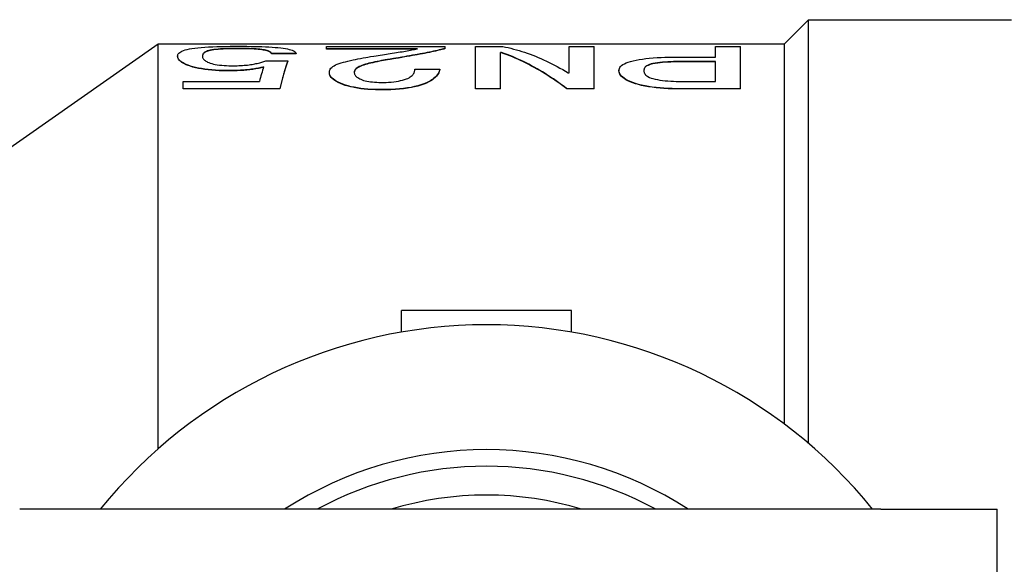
# Model space of a CAD drawing. Header units: millimetres. Extents: x 64 to 3509, y -40 to 420.
# Tile 10 of 12: x 312 to 347, y 399 to 418. Entities that reach past the tile are written whole.
import ezdxf

# ---------------------------------------------------------------- set-up
doc = ezdxf.new("R2010")
doc.units = ezdxf.units.MM
doc.layers.add('DETAIL', color=2, linetype='Continuous')

msp = doc.modelspace()

# ---------------------------------------------------------------- linework, layer by layer
at = {"layer": 'DETAIL'}
for p, q in [((338.822, 417.334), (339.672, 418.184)), ((339.672, 403.254), (339.672, 418.184)), ((339.672, 418.184), (346.822, 418.184)), ((310.822, 413.184), (316.749, 417.334)), ((316.749, 403.06), (316.749, 417.334)), ((316.749, 417.334), (338.822, 417.334)), ((319.55, 417.172), (319.55, 417.162)), ((322.687, 417.161), (322.687, 417.24)), ((322.687, 417.24), (326.867, 417.24)), ((325.895, 417.161), (322.687, 417.161)), ((322.687, 417.151), (322.687, 417.161)), ((325.847, 417.151), (322.687, 417.151)), ((326.867, 417.175), (326.867, 417.24)), ((326.867, 417.165), (326.867, 417.175)), ((327.937, 415.752), (327.937, 417.24)), ((327.937, 417.24), (328.895, 417.24)), ((331.242, 417.24), (332.117, 417.24)), ((331.242, 416.309), (331.242, 417.24)), ((332.117, 415.752), (332.117, 417.24)), ((336.395, 417.24), (337.27, 417.24)), ((336.395, 416.869), (336.395, 417.24)), ((337.27, 415.752), (337.27, 417.24)), ((338.822, 403.934), (338.822, 417.334)), ((317.437, 416.901), (317.437, 416.891)), ((321.617, 416.987), (320.742, 416.987)), ((320.742, 416.987), (320.742, 416.977)), ((321.617, 416.977), (320.742, 416.977)), ((321.617, 416.987), (321.617, 416.977)), ((324.929, 416.783), (324.929, 416.793)), ((328.812, 415.752), (328.812, 417.026)), ((328.854, 417.026), (328.812, 417.026)), ((328.854, 417.016), (328.812, 417.016)), ((328.854, 417.016), (328.854, 417.026)), ((335.192, 416.869), (336.395, 416.869)), ((320.548, 416.735), (321.326, 416.735)), ((321.326, 416.735), (321.326, 416.725)), ((325.798, 416.441), (326.673, 416.441)), ((326.673, 416.431), (326.673, 416.441)), ((329.552, 416.742), (329.552, 416.742)), ((335.409, 416.704), (335.409, 416.714)), ((336.395, 416.714), (335.409, 416.714)), ((336.395, 416.704), (335.409, 416.704)), ((336.395, 416.003), (336.395, 416.714)), ((319.175, 416.391), (319.175, 416.381)), ((322.784, 416.332), (322.784, 416.342)), ((331.2, 416.309), (331.242, 416.309)), ((332.992, 416.391), (332.992, 416.381)), ((317.631, 416.003), (320.317, 416.003)), ((317.631, 415.752), (317.631, 416.003)), ((321.034, 415.752), (317.631, 415.752)), ((317.631, 415.752), (317.631, 415.742)), ((321.034, 415.742), (317.631, 415.742)), ((321.034, 415.752), (321.034, 415.742)), ((328.812, 415.752), (327.937, 415.752)), ((327.937, 415.742), (327.937, 415.752)), ((328.812, 415.742), (327.937, 415.742)), ((328.812, 415.742), (328.812, 415.752)), ((332.117, 415.752), (331.159, 415.752)), ((331.159, 415.742), (331.159, 415.752)), ((332.117, 415.742), (331.159, 415.742)), ((332.117, 415.742), (332.117, 415.752)), ((337.27, 415.752), (335.151, 415.752)), ((335.151, 415.752), (335.151, 415.742)), ((337.27, 415.742), (335.151, 415.742)), ((335.409, 416.003), (336.395, 416.003)), ((337.27, 415.752), (337.27, 415.742)), ((324.668, 415.71), (324.668, 415.719)), ((325.322, 407.175), (325.322, 407.934)), ((331.322, 407.934), (325.322, 407.934)), ((331.322, 407.175), (331.322, 407.934)), ((316.37, 400.934), (311.871, 400.934)), ((342.222, 400.934), (316.37, 400.934)), ((342.222, 400.934), (346.322, 400.934)), ((346.322, 390.432), (346.322, 400.934))]:
    msp.add_line(p, q, dxfattribs=at)
at = {"layer": 'DETAIL', "flags": 128}
for points in [[(317.437, 416.901), (317.441, 416.932), (317.447, 416.957), (317.461, 416.983), (317.481, 417.009), (317.509, 417.033), (317.544, 417.056), (317.589, 417.078), (317.641, 417.099), (317.701, 417.118), (317.774, 417.137), (317.855, 417.154), (317.941, 417.168), (318.042, 417.182), (318.152, 417.195), (318.27, 417.206), (318.398, 417.216), (318.528, 417.224), (318.673, 417.231), (318.823, 417.237), (318.97, 417.241), (319.129, 417.244), (319.291, 417.247), (319.43, 417.248), (319.609, 417.248)], [(319.55, 417.172), (319.433, 417.172), (319.341, 417.17), (319.236, 417.168), (319.134, 417.164), (319.04, 417.16), (318.947, 417.153), (318.863, 417.146), (318.785, 417.138), (318.713, 417.129), (318.648, 417.118), (318.588, 417.107), (318.536, 417.094), (318.493, 417.081), (318.455, 417.067), (318.422, 417.052), (318.397, 417.039), (318.375, 417.023), (318.356, 417.006), (318.342, 416.989), (318.33, 416.972), (318.321, 416.955), (318.315, 416.937), (318.313, 416.92), (318.312, 416.899)], [(319.55, 417.162), (319.441, 417.162), (319.343, 417.161), (319.24, 417.158), (319.137, 417.155), (319.042, 417.15), (318.953, 417.144), (318.868, 417.137), (318.788, 417.129), (318.715, 417.119), (318.649, 417.109), (318.591, 417.097), (318.542, 417.086), (318.499, 417.073), (318.461, 417.06), (318.428, 417.046), (318.4, 417.031), (318.378, 417.015), (318.36, 416.999), (318.345, 416.983), (318.333, 416.966), (318.323, 416.949), (318.316, 416.93), (318.313, 416.914), (318.312, 416.896)], [(320.742, 416.987), (320.74, 417.002), (320.736, 417.014), (320.728, 417.027), (320.715, 417.04), (320.698, 417.052), (320.679, 417.064), (320.653, 417.076), (320.622, 417.087), (320.587, 417.098), (320.547, 417.108), (320.503, 417.117), (320.455, 417.125), (320.4, 417.133), (320.339, 417.141), (320.272, 417.147), (320.203, 417.153), (320.133, 417.158), (320.051, 417.162), (319.97, 417.166), (319.89, 417.168), (319.805, 417.17), (319.721, 417.171), (319.645, 417.172), (319.55, 417.172)], [(320.742, 416.977), (320.74, 416.992), (320.736, 417.005), (320.728, 417.017), (320.715, 417.03), (320.699, 417.042), (320.679, 417.054), (320.653, 417.066), (320.623, 417.077), (320.588, 417.088), (320.549, 417.097), (320.505, 417.107), (320.455, 417.115), (320.399, 417.123), (320.34, 417.131), (320.276, 417.137), (320.207, 417.143), (320.133, 417.148), (320.051, 417.152), (319.969, 417.156), (319.887, 417.158), (319.805, 417.16), (319.714, 417.161), (319.645, 417.162), (319.55, 417.162)], [(319.609, 417.248), (319.761, 417.248), (319.879, 417.247), (320.017, 417.245), (320.155, 417.243), (320.28, 417.24), (320.41, 417.235), (320.535, 417.23), (320.654, 417.224), (320.767, 417.217), (320.872, 417.209), (320.973, 417.199), (321.071, 417.189), (321.157, 417.178), (321.236, 417.165), (321.308, 417.152), (321.371, 417.138), (321.428, 417.122), (321.476, 417.105), (321.515, 417.088), (321.548, 417.069), (321.575, 417.049), (321.595, 417.029), (321.607, 417.011), (321.617, 416.987)], [(324.352, 416.902), (324.439, 416.916), (324.51, 416.927), (324.574, 416.937), (324.658, 416.95), (324.733, 416.962), (324.799, 416.972), (324.858, 416.981), (324.929, 416.992), (325, 417.003), (325.078, 417.015), (325.151, 417.026), (325.208, 417.035), (325.281, 417.046), (325.347, 417.057), (325.406, 417.067), (325.467, 417.077), (325.527, 417.088), (325.586, 417.099), (325.641, 417.109), (325.695, 417.12), (325.748, 417.131), (325.787, 417.139), (325.836, 417.149), (325.895, 417.161)], [(326.867, 417.175), (326.812, 417.16), (326.765, 417.147), (326.712, 417.132), (326.657, 417.118), (326.594, 417.103), (326.525, 417.087), (326.455, 417.071), (326.383, 417.055), (326.309, 417.04), (326.227, 417.023), (326.146, 417.006), (326.066, 416.991), (325.986, 416.976), (325.882, 416.957), (325.804, 416.943), (325.716, 416.928), (325.613, 416.91), (325.516, 416.893), (325.438, 416.879), (325.34, 416.863), (325.218, 416.842), (325.125, 416.826), (325.045, 416.812), (324.929, 416.793)], [(326.867, 417.165), (326.814, 417.15), (326.765, 417.137), (326.712, 417.122), (326.656, 417.108), (326.592, 417.093), (326.525, 417.077), (326.456, 417.061), (326.387, 417.046), (326.309, 417.03), (326.227, 417.013), (326.143, 416.996), (326.066, 416.981), (325.989, 416.967), (325.884, 416.948), (325.799, 416.933), (325.713, 416.917), (325.617, 416.9), (325.516, 416.883), (325.444, 416.871), (325.338, 416.853), (325.218, 416.832), (325.126, 416.816), (325.04, 416.802), (324.929, 416.783)], [(328.895, 417.24), (328.991, 417.22), (329.087, 417.199), (329.183, 417.176), (329.279, 417.151), (329.375, 417.125), (329.471, 417.097), (329.567, 417.068), (329.663, 417.036), (329.759, 417.003), (329.856, 416.968), (329.952, 416.932), (330.048, 416.894), (330.144, 416.854), (330.24, 416.813), (330.336, 416.77), (330.432, 416.725), (330.528, 416.679), (330.624, 416.631), (330.72, 416.581), (330.816, 416.53), (330.912, 416.477), (331.008, 416.423), (331.104, 416.367), (331.2, 416.309)], [(319.175, 416.391), (319.024, 416.393), (318.907, 416.396), (318.771, 416.403), (318.639, 416.413), (318.513, 416.426), (318.393, 416.441), (318.28, 416.459), (318.171, 416.479), (318.069, 416.502), (317.976, 416.526), (317.89, 416.551), (317.811, 416.578), (317.741, 416.605), (317.682, 416.632), (317.629, 416.66), (317.585, 416.688), (317.546, 416.716), (317.514, 416.744), (317.49, 416.771), (317.47, 416.798), (317.454, 416.825), (317.444, 416.851), (317.44, 416.873), (317.437, 416.901)], [(319.175, 416.381), (319.032, 416.383), (318.906, 416.386), (318.771, 416.393), (318.639, 416.403), (318.513, 416.416), (318.393, 416.431), (318.28, 416.449), (318.172, 416.469), (318.072, 416.492), (317.978, 416.516), (317.891, 416.541), (317.811, 416.568), (317.74, 416.595), (317.679, 416.624), (317.627, 416.652), (317.582, 416.68), (317.545, 416.708), (317.514, 416.735), (317.489, 416.761), (317.469, 416.789), (317.454, 416.815), (317.444, 416.841), (317.44, 416.864), (317.437, 416.891)], [(318.312, 416.899), (318.314, 416.88), (318.316, 416.863), (318.319, 416.85), (318.326, 416.833), (318.335, 416.815), (318.348, 416.797), (318.364, 416.778), (318.382, 416.76), (318.402, 416.744), (318.431, 416.723), (318.461, 416.705), (318.493, 416.689), (318.538, 416.671), (318.588, 416.653), (318.643, 416.637), (318.701, 416.622), (318.765, 416.609), (318.833, 416.596), (318.91, 416.585), (318.991, 416.576), (319.076, 416.569), (319.163, 416.564), (319.243, 416.562), (319.343, 416.561)], [(322.784, 416.342), (322.789, 416.379), (322.797, 416.409), (322.813, 416.441), (322.837, 416.474), (322.868, 416.504), (322.906, 416.533), (322.952, 416.562), (323.005, 416.59), (323.064, 416.615), (323.125, 416.637), (323.198, 416.661), (323.283, 416.685), (323.354, 416.704), (323.437, 416.724), (323.532, 416.747), (323.621, 416.767), (323.708, 416.786), (323.793, 416.803), (323.882, 416.821), (323.973, 416.838), (324.068, 416.855), (324.141, 416.867), (324.235, 416.883), (324.352, 416.902)], [(324.929, 416.793), (324.833, 416.778), (324.755, 416.765), (324.693, 416.754), (324.621, 416.741), (324.546, 416.727), (324.466, 416.711), (324.388, 416.695), (324.315, 416.679), (324.248, 416.664), (324.18, 416.647), (324.113, 416.629), (324.054, 416.612), (323.991, 416.593), (323.934, 416.572), (323.882, 416.551), (323.836, 416.53), (323.795, 416.508), (323.76, 416.486), (323.728, 416.461), (323.702, 416.436), (323.683, 416.411), (323.671, 416.386), (323.664, 416.361), (323.659, 416.331)], [(324.929, 416.783), (324.837, 416.768), (324.763, 416.756), (324.694, 416.744), (324.623, 416.732), (324.548, 416.718), (324.469, 416.702), (324.389, 416.686), (324.313, 416.669), (324.242, 416.653), (324.179, 416.637), (324.119, 416.621), (324.058, 416.604), (323.996, 416.584), (323.939, 416.565), (323.889, 416.544), (323.842, 416.523), (323.8, 416.501), (323.763, 416.478), (323.73, 416.453), (323.704, 416.428), (323.685, 416.404), (323.671, 416.376), (323.665, 416.354), (323.66, 416.326)], [(331.159, 415.752), (331.063, 415.824), (330.967, 415.894), (330.871, 415.963), (330.775, 416.03), (330.679, 416.096), (330.583, 416.16), (330.487, 416.222), (330.391, 416.283), (330.295, 416.342), (330.199, 416.399), (330.103, 416.455), (330.007, 416.509), (329.911, 416.561), (329.814, 416.612), (329.718, 416.661), (329.622, 416.708), (329.526, 416.754), (329.43, 416.798), (329.334, 416.84), (329.238, 416.881), (329.142, 416.92), (329.046, 416.957), (328.95, 416.992), (328.854, 417.026)], [(331.159, 415.742), (331.063, 415.814), (330.967, 415.885), (330.871, 415.954), (330.775, 416.021), (330.679, 416.087), (330.583, 416.15), (330.487, 416.213), (330.391, 416.273), (330.295, 416.332), (330.199, 416.39), (330.103, 416.445), (330.007, 416.499), (329.911, 416.552), (329.814, 416.602), (329.718, 416.651), (329.622, 416.699), (329.526, 416.744), (329.43, 416.788), (329.334, 416.83), (329.238, 416.871), (329.142, 416.91), (329.046, 416.947), (328.95, 416.983), (328.854, 417.016)], [(332.992, 416.391), (332.997, 416.433), (333.005, 416.465), (333.023, 416.501), (333.05, 416.537), (333.085, 416.57), (333.127, 416.602), (333.181, 416.632), (333.245, 416.662), (333.316, 416.689), (333.396, 416.714), (333.488, 416.738), (333.592, 416.76), (333.7, 416.78), (333.815, 416.797), (333.938, 416.812), (334.061, 416.825), (334.194, 416.837), (334.334, 416.846), (334.473, 416.854), (334.608, 416.859), (334.758, 416.864), (334.904, 416.867), (335.031, 416.868), (335.192, 416.869)], [(320.467, 416.517), (320.415, 416.505), (320.371, 416.495), (320.337, 416.487), (320.292, 416.478), (320.245, 416.469), (320.195, 416.46), (320.143, 416.451), (320.09, 416.443), (320.037, 416.435), (319.985, 416.428), (319.932, 416.422), (319.88, 416.417), (319.828, 416.412), (319.773, 416.408), (319.716, 416.404), (319.657, 416.401), (319.596, 416.398), (319.532, 416.396), (319.475, 416.394), (319.416, 416.393), (319.354, 416.392), (319.307, 416.392), (319.248, 416.391), (319.175, 416.391)], [(320.464, 416.507), (320.415, 416.495), (320.375, 416.486), (320.334, 416.477), (320.29, 416.468), (320.243, 416.459), (320.193, 416.45), (320.14, 416.441), (320.087, 416.433), (320.035, 416.425), (319.982, 416.418), (319.93, 416.412), (319.878, 416.407), (319.825, 416.402), (319.768, 416.398), (319.708, 416.394), (319.648, 416.391), (319.588, 416.388), (319.531, 416.386), (319.474, 416.385), (319.412, 416.383), (319.353, 416.383), (319.307, 416.382), (319.247, 416.382), (319.175, 416.381)], [(319.343, 416.561), (319.42, 416.561), (319.483, 416.562), (319.532, 416.563), (319.595, 416.565), (319.657, 416.568), (319.718, 416.572), (319.78, 416.576), (319.84, 416.581), (319.898, 416.587), (319.954, 416.594), (320.008, 416.601), (320.059, 416.609), (320.106, 416.617), (320.153, 416.626), (320.198, 416.635), (320.244, 416.645), (320.288, 416.656), (320.332, 416.668), (320.37, 416.678), (320.407, 416.689), (320.445, 416.701), (320.472, 416.71), (320.506, 416.721), (320.548, 416.735)], [(321.326, 416.735), (321.313, 416.703), (321.301, 416.67), (321.289, 416.637), (321.277, 416.602), (321.265, 416.567), (321.253, 416.532), (321.241, 416.495), (321.228, 416.458), (321.216, 416.419), (321.204, 416.38), (321.192, 416.341), (321.18, 416.3), (321.168, 416.259), (321.156, 416.216), (321.143, 416.173), (321.131, 416.13), (321.119, 416.085), (321.107, 416.04), (321.095, 415.994), (321.083, 415.947), (321.07, 415.899), (321.058, 415.851), (321.046, 415.802), (321.034, 415.752)], [(321.326, 416.725), (321.313, 416.693), (321.301, 416.66), (321.289, 416.627), (321.277, 416.593), (321.265, 416.558), (321.253, 416.522), (321.241, 416.485), (321.228, 416.448), (321.216, 416.41), (321.204, 416.371), (321.192, 416.331), (321.18, 416.29), (321.168, 416.249), (321.156, 416.207), (321.143, 416.164), (321.131, 416.12), (321.119, 416.076), (321.107, 416.03), (321.095, 415.984), (321.083, 415.938), (321.07, 415.89), (321.058, 415.841), (321.046, 415.792), (321.034, 415.742)], [(326.673, 416.441), (326.664, 416.399), (326.654, 416.364), (326.638, 416.325), (326.616, 416.283), (326.589, 416.243), (326.557, 416.203), (326.516, 416.16), (326.469, 416.119), (326.418, 416.08), (326.355, 416.039), (326.283, 415.999), (326.203, 415.961), (326.111, 415.922), (326.011, 415.887), (325.903, 415.854), (325.788, 415.825), (325.664, 415.799), (325.533, 415.777), (325.396, 415.758), (325.258, 415.744), (325.11, 415.732), (324.96, 415.724), (324.832, 415.721), (324.668, 415.719)], [(326.673, 416.431), (326.664, 416.39), (326.654, 416.355), (326.638, 416.315), (326.617, 416.275), (326.591, 416.236), (326.557, 416.194), (326.516, 416.151), (326.469, 416.109), (326.416, 416.069), (326.355, 416.03), (326.285, 415.991), (326.203, 415.951), (326.111, 415.913), (326.011, 415.877), (325.903, 415.845), (325.787, 415.815), (325.664, 415.79), (325.533, 415.767), (325.398, 415.749), (325.259, 415.734), (325.11, 415.723), (324.951, 415.715), (324.832, 415.711), (324.668, 415.71)], [(324.684, 415.972), (324.787, 415.974), (324.87, 415.978), (324.962, 415.985), (325.053, 415.994), (325.138, 416.006), (325.217, 416.02), (325.292, 416.036), (325.364, 416.054), (325.434, 416.074), (325.498, 416.095), (325.55, 416.117), (325.598, 416.141), (325.638, 416.166), (325.672, 416.191), (325.701, 416.216), (325.724, 416.241), (325.743, 416.267), (325.76, 416.293), (325.772, 416.318), (325.782, 416.343), (325.79, 416.368), (325.794, 416.388), (325.796, 416.412), (325.798, 416.441)], [(335.409, 416.714), (335.299, 416.714), (335.21, 416.713), (335.11, 416.711), (335.007, 416.709), (334.908, 416.706), (334.814, 416.702), (334.714, 416.697), (334.622, 416.692), (334.529, 416.684), (334.432, 416.675), (334.348, 416.665), (334.265, 416.653), (334.187, 416.638), (334.121, 416.623), (334.062, 416.604), (334.015, 416.584), (333.975, 416.563), (333.941, 416.539), (333.917, 416.517), (333.898, 416.493), (333.883, 416.467), (333.874, 416.443), (333.87, 416.42), (333.867, 416.391)], [(335.409, 416.704), (335.297, 416.704), (335.207, 416.703), (335.112, 416.702), (335.013, 416.7), (334.919, 416.697), (334.818, 416.693), (334.714, 416.688), (334.618, 416.682), (334.528, 416.675), (334.442, 416.666), (334.356, 416.657), (334.271, 416.644), (334.19, 416.629), (334.121, 416.613), (334.063, 416.594), (334.015, 416.575), (333.975, 416.554), (333.944, 416.532), (333.919, 416.509), (333.899, 416.485), (333.885, 416.461), (333.875, 416.434), (333.87, 416.413), (333.868, 416.386)], [(324.668, 415.719), (324.522, 415.721), (324.405, 415.723), (324.274, 415.729), (324.138, 415.738), (324.011, 415.749), (323.893, 415.762), (323.774, 415.779), (323.653, 415.801), (323.545, 415.823), (323.444, 415.849), (323.348, 415.877), (323.255, 415.91), (323.172, 415.943), (323.098, 415.977), (323.036, 416.011), (322.978, 416.048), (322.927, 416.086), (322.887, 416.122), (322.854, 416.159), (322.827, 416.196), (322.807, 416.234), (322.794, 416.27), (322.788, 416.302), (322.784, 416.342)], [(324.668, 415.71), (324.531, 415.711), (324.406, 415.714), (324.274, 415.72), (324.139, 415.728), (324.013, 415.739), (323.893, 415.753), (323.776, 415.77), (323.662, 415.79), (323.55, 415.813), (323.444, 415.839), (323.346, 415.869), (323.255, 415.9), (323.172, 415.933), (323.097, 415.968), (323.032, 416.003), (322.976, 416.039), (322.927, 416.076), (322.887, 416.113), (322.853, 416.15), (322.827, 416.187), (322.807, 416.224), (322.794, 416.261), (322.788, 416.293), (322.784, 416.332)], [(323.659, 416.331), (323.662, 416.306), (323.667, 416.285), (323.671, 416.269), (323.681, 416.248), (323.694, 416.227), (323.71, 416.206), (323.732, 416.184), (323.757, 416.163), (323.785, 416.142), (323.818, 416.122), (323.854, 416.103), (323.893, 416.084), (323.942, 416.065), (323.993, 416.047), (324.044, 416.033), (324.103, 416.02), (324.173, 416.007), (324.239, 415.997), (324.308, 415.989), (324.381, 415.983), (324.457, 415.978), (324.531, 415.975), (324.6, 415.973), (324.684, 415.972)], [(335.151, 415.752), (334.992, 415.753), (334.866, 415.756), (334.722, 415.761), (334.576, 415.769), (334.441, 415.78), (334.302, 415.793), (334.163, 415.81), (334.033, 415.83), (333.911, 415.852), (333.791, 415.877), (333.678, 415.906), (333.573, 415.937), (333.476, 415.969), (333.384, 416.005), (333.304, 416.041), (333.236, 416.078), (333.173, 416.118), (333.122, 416.157), (333.08, 416.196), (333.046, 416.236), (333.021, 416.275), (333.005, 416.314), (332.997, 416.349), (332.992, 416.391)], [(335.151, 415.742), (335.001, 415.744), (334.866, 415.746), (334.722, 415.752), (334.577, 415.76), (334.441, 415.77), (334.302, 415.784), (334.162, 415.801), (334.029, 415.821), (333.904, 415.844), (333.786, 415.869), (333.676, 415.897), (333.573, 415.927), (333.476, 415.96), (333.387, 415.994), (333.305, 416.031), (333.235, 416.069), (333.174, 416.108), (333.122, 416.147), (333.08, 416.187), (333.046, 416.227), (333.021, 416.266), (333.005, 416.305), (332.997, 416.339), (332.992, 416.381)], [(333.867, 416.391), (333.87, 416.362), (333.874, 416.338), (333.883, 416.311), (333.898, 416.284), (333.917, 416.257), (333.941, 416.23), (333.973, 416.203), (334.013, 416.177), (334.063, 416.151), (334.121, 416.128), (334.186, 416.107), (334.265, 416.088), (334.348, 416.071), (334.433, 416.058), (334.528, 416.045), (334.62, 416.035), (334.715, 416.026), (334.814, 416.019), (334.912, 416.014), (335.011, 416.01), (335.11, 416.006), (335.209, 416.004), (335.298, 416.003), (335.409, 416.003)]]:
    msp.add_lwpolyline(points, dxfattribs=at)
at = {"layer": 'DETAIL'}
for radius, start, end in [(17.5, 38.9448, 141.0552), (13.1, 57.1079, 122.8921), (12.514, 61.5253, 118.4747), (11.5, 73.0426, 106.9574)]:
    msp.add_arc((328.322, 389.934), radius, start, end, dxfattribs=at)
msp.add_ellipse((320.392, 389.762), major_axis=(0.616, 27.582), ratio=0.0774, start_param=0.247147, end_param=0.314843, dxfattribs=at)

doc.saveas('drawing.dxf')
